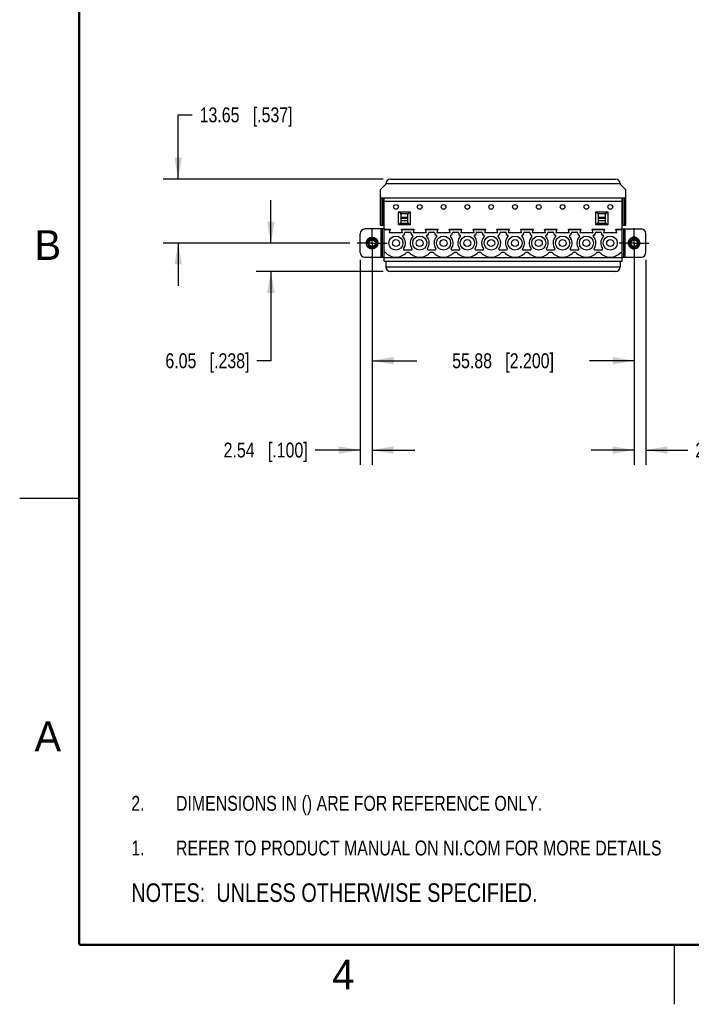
# Model space of a CAD drawing. Header units: inches. Extents: x 0 to 22, y 0 to 17.
# Tile 1 of 33: x 0 to 5.6, y 0 to 8.3. Entities that reach past the tile are written whole.
import ezdxf

# ---------------------------------------------------------------- set-up
doc = ezdxf.new("R2010")
doc.units = ezdxf.units.IN
doc.header["$LTSCALE"] = 1.21
doc.header["$MEASUREMENT"] = 0
doc.linetypes.add('CENTER', pattern=[0.6, 0.375, -0.075, 0.075, -0.075])
doc.layers.get('0').update_dxf_attribs({"linetype": 'CONTINUOUS'})
for name, color, linetype in [('02___PRT_ALL_AXES', 7, 'CONTINUOUS'), ('DETAIL', 7, 'CONTINUOUS'), ('DIMENSIONS', 7, 'CONTINUOUS')]:
    doc.layers.add(name, color=color, linetype=linetype)
doc.styles.get("Standard").update_dxf_attribs({"font": 'txt', "width": 0.8})
doc.styles.add('TEXTSTYLE_2', font='txt')
doc.dimstyles.new('DIMSTYLE_1', dxfattribs={"dimtxt": 0.125, "dimasz": 0.18, "dimexe": 0.125, "dimexo": 0.0625, "dimgap": 0.0625, "dimtad": 0, "dimtih": 1, "dimtoh": 1, "dimdsep": 46, "dimtxsty": 'STANDARD', "dimblk": '_FILLED', "dimblk1": '_FILLED', "dimblk2": '_FILLED', "dimcen": 0.09, "dimadec": 0, "dimazin": 0, "dimtp": 0.001, "dimtm": 0.001, "dimtfac": 1, "dimtofl": 0, "dimtmove": 0, "dimatfit": 3, "dimldrblk": '_FILLED', "dimfxl": 1, "dimtolj": 1, "dimarcsym": 0})

# ---------------------------------------------------------------- blocks, each defined once
blk = doc.blocks.new('CUSTOM_NOTE_BL0', base_point=(3.6251, 1.3124))
at = {"color": 2, "linetype": 'CONTINUOUS', "width": 0.8}
for s, p in [('1.', (0.9376, 1.2498)), ('REFER TO PRODUCT MANUAL ON NI.COM FOR MORE DETAILS', (1.3125, 1.25))]:
    blk.add_text(s, height=0.125, dxfattribs=at).set_placement(p)
blk = doc.blocks.new('_FILLED')
at = {"color": 0, "linetype": 'BYBLOCK'}
blk.add_solid([(0, 0), (-1, 0.174), (-1, -0.174)], dxfattribs=at)
blk = doc.blocks.new('*D18')
at = {"layer": 'DIMENSIONS', "color": 2, "linetype": 'CONTINUOUS'}
for p, q in [((2.9602, 6.2044), (2.9602, 5.2789)), ((5.1602, 6.2044), (5.1602, 5.2789)), ((2.9602, 5.4039), (3.3352, 5.4039)), ((5.1602, 5.4039), (4.7852, 5.4039))]:
    blk.add_line(p, q, dxfattribs=at)
at = {"layer": 'DIMENSIONS', "color": 2, "linetype": 'CONTINUOUS', "xscale": 0.18, "yscale": 0.18, "zscale": 0.18, "rotation": 180}
blk.add_blockref('_FILLED', (2.9602, 5.4039), dxfattribs=at)
at = {"layer": 'DIMENSIONS', "color": 2, "linetype": 'CONTINUOUS', "xscale": 0.18, "yscale": 0.18, "zscale": 0.18}
blk.add_blockref('_FILLED', (5.1602, 5.4039), dxfattribs=at)
at = {"layer": 'DIMENSIONS', "color": 2, "linetype": 'CONTINUOUS', "insert": (4.0602, 5.4664), "char_height": 0.125, "width": 1.325, "attachment_point": 2, "line_spacing_factor": 0.9}
blk.add_mtext('55.88{\\Ftxt.shx;\\W1.000000;\\H0.125000; }[2.200]', dxfattribs=at)
blk = doc.blocks.new('*D19')
at = {"layer": 'DIMENSIONS', "color": 2, "linetype": 'CONTINUOUS'}
for p, q in [((2.9602, 6.3295), (2.9602, 4.5289)), ((2.8602, 6.2508), (2.8602, 4.5289)), ((2.8602, 4.6539), (2.4817, 4.6539)), ((2.9602, 4.6539), (3.3202, 4.6539))]:
    blk.add_line(p, q, dxfattribs=at)
at = {"layer": 'DIMENSIONS', "color": 2, "linetype": 'CONTINUOUS', "xscale": 0.18, "yscale": 0.18, "zscale": 0.18}
blk.add_blockref('_FILLED', (2.8602, 4.6539), dxfattribs=at)
at = {"layer": 'DIMENSIONS', "color": 2, "linetype": 'CONTINUOUS', "xscale": 0.18, "yscale": 0.18, "zscale": 0.18, "rotation": 180}
blk.add_blockref('_FILLED', (2.9602, 4.6539), dxfattribs=at)
at = {"layer": 'DIMENSIONS', "color": 2, "linetype": 'CONTINUOUS', "insert": (2.4192, 4.7164), "char_height": 0.125, "width": 1.125, "attachment_point": 3, "line_spacing_factor": 0.9}
blk.add_mtext('2.54{\\Ftxt.shx;\\W1.000000;\\H0.125000; }[.100]', dxfattribs=at)
blk = doc.blocks.new('*D20')
at = {"layer": 'DIMENSIONS', "color": 2, "linetype": 'CONTINUOUS'}
for p, q in [((5.1602, 6.3295), (5.1602, 4.5289)), ((5.2602, 6.2508), (5.2602, 4.5289)), ((5.1602, 4.6539), (4.8002, 4.6539)), ((5.2602, 4.6539), (5.6127, 4.6539))]:
    blk.add_line(p, q, dxfattribs=at)
at = {"layer": 'DIMENSIONS', "color": 2, "linetype": 'CONTINUOUS', "xscale": 0.18, "yscale": 0.18, "zscale": 0.18}
blk.add_blockref('_FILLED', (5.1602, 4.6539), dxfattribs=at)
at = {"layer": 'DIMENSIONS', "color": 2, "linetype": 'CONTINUOUS', "xscale": 0.18, "yscale": 0.18, "zscale": 0.18, "rotation": 180}
blk.add_blockref('_FILLED', (5.2602, 4.6539), dxfattribs=at)
at = {"layer": 'DIMENSIONS', "color": 2, "linetype": 'CONTINUOUS', "insert": (5.6752, 4.7164), "char_height": 0.125, "width": 1.125, "attachment_point": 1, "line_spacing_factor": 0.9}
blk.add_mtext('2.54{\\Ftxt.shx;\\W1.000000;\\H0.125000; }[.100]', dxfattribs=at)
blk = doc.blocks.new('*D21')
at = {"layer": 'DIMENSIONS', "color": 2, "linetype": 'CONTINUOUS'}
for p, q in [((2.1102, 6.392), (2.1102, 6.752)), ((2.7726, 6.392), (1.9852, 6.392)), ((3.0528, 6.1539), (1.9852, 6.1539)), ((2.1102, 6.1539), (2.1102, 5.4039)), ((2.1102, 5.4039), (1.9927, 5.4039))]:
    blk.add_line(p, q, dxfattribs=at)
at = {"layer": 'DIMENSIONS', "color": 2, "linetype": 'CONTINUOUS', "xscale": 0.18, "yscale": 0.18, "zscale": 0.18}
for p, rotation in [((2.1102, 6.392), 270), ((2.1102, 6.1539), 90)]:
    blk.add_blockref('_FILLED', p, dxfattribs=dict(at, rotation=rotation))
at = {"layer": 'DIMENSIONS', "color": 2, "linetype": 'CONTINUOUS', "insert": (1.9302, 5.4664), "char_height": 0.125, "width": 1.125, "attachment_point": 3, "line_spacing_factor": 0.9}
blk.add_mtext('6.05{\\Ftxt.shx;\\W1.000000;\\H0.125000; }[.238]', dxfattribs=at)
blk = doc.blocks.new('*D22')
at = {"layer": 'DIMENSIONS', "color": 2, "linetype": 'CONTINUOUS'}
for p, q in [((1.3315, 6.9295), (1.3315, 7.4685)), ((1.3315, 7.4685), (1.449, 7.4685)), ((3.0528, 6.9295), (1.2065, 6.9295)), ((2.7726, 6.392), (1.2065, 6.392)), ((1.3315, 6.392), (1.3315, 6.032))]:
    blk.add_line(p, q, dxfattribs=at)
at = {"layer": 'DIMENSIONS', "color": 2, "linetype": 'CONTINUOUS', "xscale": 0.18, "yscale": 0.18, "zscale": 0.18}
for p, rotation in [((1.3315, 6.9295), 270), ((1.3315, 6.392), 90)]:
    blk.add_blockref('_FILLED', p, dxfattribs=dict(at, rotation=rotation))
at = {"layer": 'DIMENSIONS', "color": 2, "linetype": 'CONTINUOUS', "insert": (1.5115, 7.531), "char_height": 0.125, "width": 1.225, "attachment_point": 1, "line_spacing_factor": 0.9}
blk.add_mtext('13.65{\\Ftxt.shx;\\W1.000000;\\H0.125000; }[.537]', dxfattribs=at)
blk = doc.blocks.new('NOTES_HEADER_BL1', base_point=(3.1215, 0.9375))
at = {"layer": 'DETAIL', "color": 2, "linetype": 'CONTINUOUS', "width": 0.8}
blk.add_text('NOTES:  UNLESS OTHERWISE SPECIFIED.', height=0.156, dxfattribs=at).set_placement((0.9375, 0.8595))
blk = doc.blocks.new('DIMS_REF_BL2', base_point=(3.1251, 1.6874))
at = {"layer": 'DETAIL', "color": 2, "linetype": 'CONTINUOUS', "width": 0.8}
for s, p in [('2.', (0.9376, 1.6248)), ('DIMENSIONS IN () ARE FOR REFERENCE ONLY.', (1.3125, 1.625))]:
    blk.add_text(s, height=0.125, dxfattribs=at).set_placement(p)

msp = doc.modelspace()

# ---------------------------------------------------------------- linework, layer by layer
at = {"color": 7, "linetype": 'CONTINUOUS'}
for p, q in [((3.0287, 6.8389), (3.0759, 6.8861)), ((3.0759, 6.8901), (3.0759, 6.8861)), ((5.0444, 6.8901), (3.0759, 6.8901)), ((3.1153, 6.9295), (5.005, 6.9295)), ((5.0444, 6.8901), (5.0444, 6.8861)), ((5.0444, 6.8861), (5.0917, 6.8389)), ((3.0287, 6.8389), (3.0287, 6.5417)), ((5.0917, 6.5417), (5.0917, 6.8389)), ((3.0405, 6.772), (3.0405, 6.5417)), ((3.0405, 6.772), (5.0798, 6.772)), ((3.0562, 6.5417), (3.0562, 6.772)), ((3.0602, 6.2405), (3.0602, 6.772)), ((5.0602, 6.7415), (3.0602, 6.7415)), ((5.0602, 6.7405), (3.0602, 6.7405)), ((3.0665, 6.7415), (3.0665, 6.7405)), ((5.0531, 6.7415), (5.0531, 6.7405)), ((5.0602, 6.2405), (5.0602, 6.772)), ((5.0641, 6.772), (5.0641, 6.5417)), ((5.0798, 6.5417), (5.0798, 6.772)), ((3.1814, 6.5456), (3.1814, 6.6552)), ((3.1814, 6.6552), (3.2798, 6.6552)), ((3.2005, 6.6362), (3.1814, 6.6552)), ((3.2608, 6.6362), (3.2005, 6.6362)), ((3.2011, 6.6349), (3.2011, 6.5495)), ((3.2602, 6.5495), (3.2602, 6.6349)), ((3.2608, 6.6362), (3.2798, 6.6552)), ((3.2798, 6.6552), (3.2798, 6.5456)), ((4.8405, 6.6552), (4.9389, 6.6552)), ((4.8405, 6.5456), (4.8405, 6.6552)), ((4.8595, 6.6362), (4.8405, 6.6552)), ((4.9199, 6.6362), (4.8595, 6.6362)), ((4.8602, 6.6349), (4.8602, 6.5495)), ((4.9192, 6.5495), (4.9192, 6.6349)), ((4.9199, 6.6362), (4.9389, 6.6552)), ((4.9389, 6.6552), (4.9389, 6.5456)), ((3.0287, 6.5417), (3.0602, 6.5417)), ((3.1987, 6.5628), (3.1814, 6.5456)), ((3.2798, 6.5456), (3.1814, 6.5456)), ((3.2011, 6.5653), (3.1987, 6.5628)), ((3.2011, 6.6092), (3.2602, 6.6092)), ((3.2602, 6.5991), (3.2011, 6.5991)), ((3.2011, 6.5804), (3.2602, 6.5804)), ((3.2602, 6.5566), (3.2011, 6.5566)), ((3.2011, 6.5519), (3.2602, 6.5519)), ((3.2602, 6.5495), (3.2011, 6.5495)), ((3.2602, 6.5653), (3.2626, 6.5628)), ((3.2626, 6.5628), (3.2798, 6.5456)), ((4.8577, 6.5628), (4.8405, 6.5456)), ((4.9389, 6.5456), (4.8405, 6.5456)), ((4.8602, 6.5653), (4.8577, 6.5628)), ((4.8602, 6.6092), (4.9192, 6.6092)), ((4.9192, 6.5991), (4.8602, 6.5991)), ((4.8602, 6.5804), (4.9192, 6.5804)), ((4.9192, 6.5566), (4.8602, 6.5566)), ((4.8602, 6.5519), (4.9192, 6.5519)), ((4.9192, 6.5495), (4.8602, 6.5495)), ((4.9192, 6.5653), (4.9216, 6.5628)), ((4.9216, 6.5628), (4.9389, 6.5456)), ((5.0602, 6.5417), (5.0917, 6.5417)), ((2.8602, 6.3133), (2.8602, 6.4708)), ((3.0602, 6.5102), (2.8995, 6.5102)), ((3.036, 6.2739), (3.036, 6.5102)), ((3.0464, 6.2739), (3.0464, 6.5102)), ((3.0602, 6.5082), (3.112, 6.5082)), ((3.1104, 6.5023), (3.0602, 6.5023)), ((3.112, 6.5082), (3.1041, 6.4787)), ((3.2163, 6.4787), (3.1041, 6.4787)), ((3.2163, 6.4787), (3.2084, 6.5082)), ((3.2084, 6.5082), (3.312, 6.5082)), ((3.3104, 6.5023), (3.2099, 6.5023)), ((3.233, 6.4669), (3.233, 6.4747)), ((3.2408, 6.4826), (3.2795, 6.4826)), ((3.2874, 6.4747), (3.2874, 6.4669)), ((3.312, 6.5082), (3.3041, 6.4787)), ((3.4163, 6.4787), (3.3041, 6.4787)), ((3.4163, 6.4787), (3.4084, 6.5082)), ((3.4084, 6.5082), (3.512, 6.5082)), ((3.5104, 6.5023), (3.4099, 6.5023)), ((3.433, 6.4669), (3.433, 6.4747)), ((3.4408, 6.4826), (3.4795, 6.4826)), ((3.4874, 6.4747), (3.4874, 6.4669)), ((3.512, 6.5082), (3.5041, 6.4787)), ((3.6163, 6.4787), (3.5041, 6.4787)), ((3.6163, 6.4787), (3.6084, 6.5082)), ((3.6084, 6.5082), (3.712, 6.5082)), ((3.7104, 6.5023), (3.6099, 6.5023)), ((3.633, 6.4669), (3.633, 6.4747)), ((3.6408, 6.4826), (3.6795, 6.4826)), ((3.6874, 6.4747), (3.6874, 6.4669)), ((3.712, 6.5082), (3.7041, 6.4787)), ((3.8163, 6.4787), (3.7041, 6.4787)), ((3.8163, 6.4787), (3.8084, 6.5082)), ((3.8084, 6.5082), (3.912, 6.5082)), ((3.9104, 6.5023), (3.8099, 6.5023)), ((3.833, 6.4669), (3.833, 6.4747)), ((3.8408, 6.4826), (3.8795, 6.4826)), ((3.8874, 6.4747), (3.8874, 6.4669)), ((3.912, 6.5082), (3.9041, 6.4787)), ((4.0163, 6.4787), (3.9041, 6.4787)), ((4.0084, 6.5082), (4.112, 6.5082)), ((4.0163, 6.4787), (4.0084, 6.5082)), ((4.1104, 6.5023), (4.0099, 6.5023)), ((4.033, 6.4669), (4.033, 6.4747)), ((4.0408, 6.4826), (4.0795, 6.4826)), ((4.0874, 6.4747), (4.0874, 6.4669)), ((4.112, 6.5082), (4.1041, 6.4787)), ((4.2163, 6.4787), (4.1041, 6.4787)), ((4.2084, 6.5082), (4.312, 6.5082)), ((4.2163, 6.4787), (4.2084, 6.5082)), ((4.3104, 6.5023), (4.2099, 6.5023)), ((4.233, 6.4669), (4.233, 6.4747)), ((4.2408, 6.4826), (4.2795, 6.4826)), ((4.2874, 6.4747), (4.2874, 6.4669)), ((4.312, 6.5082), (4.3041, 6.4787)), ((4.4163, 6.4787), (4.3041, 6.4787)), ((4.4084, 6.5082), (4.512, 6.5082)), ((4.4163, 6.4787), (4.4084, 6.5082)), ((4.5104, 6.5023), (4.4099, 6.5023)), ((4.433, 6.4669), (4.433, 6.4747)), ((4.4408, 6.4826), (4.4795, 6.4826)), ((4.4874, 6.4747), (4.4874, 6.4669)), ((4.512, 6.5082), (4.5041, 6.4787)), ((4.6163, 6.4787), (4.5041, 6.4787)), ((4.6084, 6.5082), (4.712, 6.5082)), ((4.6163, 6.4787), (4.6084, 6.5082)), ((4.7104, 6.5023), (4.6099, 6.5023)), ((4.633, 6.4669), (4.633, 6.4747)), ((4.6408, 6.4826), (4.6795, 6.4826)), ((4.6874, 6.4747), (4.6874, 6.4669)), ((4.712, 6.5082), (4.7041, 6.4787)), ((4.8163, 6.4787), (4.7041, 6.4787)), ((4.8084, 6.5082), (4.912, 6.5082)), ((4.8163, 6.4787), (4.8084, 6.5082)), ((4.9104, 6.5023), (4.8099, 6.5023)), ((4.833, 6.4669), (4.833, 6.4747)), ((4.8408, 6.4826), (4.8795, 6.4826)), ((4.8874, 6.4747), (4.8874, 6.4669)), ((4.912, 6.5082), (4.9041, 6.4787)), ((5.0163, 6.4787), (4.9041, 6.4787)), ((5.0084, 6.5082), (5.0602, 6.5082)), ((5.0163, 6.4787), (5.0084, 6.5082)), ((5.0602, 6.5023), (5.0099, 6.5023)), ((5.0602, 6.5102), (5.2208, 6.5102)), ((5.0739, 6.2739), (5.0739, 6.5102)), ((5.0844, 6.2739), (5.0844, 6.5102)), ((5.2602, 6.3133), (5.2602, 6.4708)), ((2.9217, 6.4017), (2.9124, 6.4041)), ((2.9217, 6.4017), (2.9221, 6.402)), ((5.1986, 6.3824), (5.1983, 6.3821)), ((5.1986, 6.3824), (5.2079, 6.38)), ((3.0721, 6.3133), (3.0602, 6.3133)), ((3.2887, 6.333), (3.2316, 6.333)), ((3.2721, 6.3133), (3.2482, 6.3133)), ((3.4887, 6.333), (3.4316, 6.333)), ((3.4721, 6.3133), (3.4482, 6.3133)), ((3.6887, 6.333), (3.6316, 6.333)), ((3.6721, 6.3133), (3.6482, 6.3133)), ((3.8887, 6.333), (3.8316, 6.333)), ((3.8721, 6.3133), (3.8482, 6.3133)), ((4.0887, 6.333), (4.0316, 6.333)), ((4.0721, 6.3133), (4.0482, 6.3133)), ((4.2887, 6.333), (4.2316, 6.333)), ((4.2721, 6.3133), (4.2482, 6.3133)), ((4.4887, 6.333), (4.4316, 6.333)), ((4.4721, 6.3133), (4.4482, 6.3133)), ((4.6887, 6.333), (4.6316, 6.333)), ((4.6721, 6.3133), (4.6482, 6.3133)), ((4.8887, 6.333), (4.8316, 6.333)), ((4.8721, 6.3133), (4.8482, 6.3133)), ((5.0482, 6.3133), (5.0602, 6.3133)), ((2.8995, 6.2739), (3.0602, 6.2739)), ((3.0602, 6.272), (5.0602, 6.272)), ((3.0602, 6.271), (5.0602, 6.271)), ((3.0602, 6.2405), (5.0602, 6.2405)), ((3.0665, 6.272), (3.0665, 6.271)), ((3.0759, 6.2405), (3.0759, 6.1932)), ((5.0444, 6.2405), (5.0444, 6.1932)), ((5.0531, 6.272), (5.0531, 6.271)), ((5.0602, 6.2739), (5.2208, 6.2739)), ((3.0759, 6.1932), (5.0444, 6.1932)), ((5.005, 6.1539), (3.1153, 6.1539))]:
    msp.add_line(p, q, dxfattribs=at)
at = {"color": 2, "linetype": 'CONTINUOUS'}
for p, q in [((0, 4.25), (0.5, 4.25)), ((5.5, 0), (5.5, 0.5))]:
    msp.add_line(p, q, dxfattribs=at)
at = {"color": 7, "linetype": 'CONTINUOUS', "const_width": 0.02}
for points in [[(0.5, 16.5), (0.5, 0.5)], [(0.5, 0.5), (21.5, 0.5)]]:
    msp.add_lwpolyline(points, dxfattribs=at)
at = {"color": 7, "linetype": 'CONTINUOUS'}
for centre, radius in [((3.1602, 6.6952), 0.0197), ((3.3602, 6.6952), 0.0197), ((3.5602, 6.6952), 0.0197), ((3.7602, 6.6952), 0.0197), ((3.9602, 6.6952), 0.0197), ((4.1602, 6.6952), 0.0197), ((4.3602, 6.6952), 0.0197), ((4.5602, 6.6952), 0.0197), ((4.7602, 6.6952), 0.0197), ((4.9602, 6.6952), 0.0197), ((3.1602, 6.392), 0.0591), ((3.3602, 6.392), 0.0591), ((3.5602, 6.392), 0.0591), ((3.7602, 6.392), 0.0591), ((3.9602, 6.392), 0.0591), ((4.1602, 6.392), 0.0591), ((4.3602, 6.392), 0.0591), ((4.5602, 6.392), 0.0591), ((4.7602, 6.392), 0.0591), ((4.9602, 6.392), 0.0591), ((2.9602, 6.392), 0.0492), ((2.9602, 6.392), 0.0354), ((2.9602, 6.392), 0.0276), ((3.1602, 6.392), 0.0295), ((3.3602, 6.392), 0.0295), ((3.5602, 6.392), 0.0295), ((3.7602, 6.392), 0.0295), ((3.9602, 6.392), 0.0295), ((4.1602, 6.392), 0.0295), ((4.3602, 6.392), 0.0295), ((4.5602, 6.392), 0.0295), ((4.7602, 6.392), 0.0295), ((4.9602, 6.392), 0.0295), ((5.1602, 6.392), 0.0354), ((5.1602, 6.392), 0.0276)]:
    msp.add_circle(centre, radius, dxfattribs=at)
for centre, radius, start, end in [((3.1153, 6.8901), 0.0394, 90, 180), ((5.005, 6.8901), 0.0394, 0, 90), ((2.8995, 6.4708), 0.0394, 90, 180), ((3.2251, 6.4511), 0.00787, 90, 222.98589), ((3.2251, 6.4669), 0.00787, 270, 360), ((3.2408, 6.4747), 0.00787, 90, 180), ((3.2795, 6.4747), 0.00787, 0, 90), ((3.2952, 6.4669), 0.00787, 180, 270), ((3.2952, 6.4511), 0.00787, 317.01411, 90), ((3.4251, 6.4511), 0.00787, 90, 222.98589), ((3.4251, 6.4669), 0.00787, 270, 360), ((3.4408, 6.4747), 0.00787, 90, 180), ((3.4795, 6.4747), 0.00787, 0, 90), ((3.4952, 6.4669), 0.00787, 180, 270), ((3.4952, 6.4511), 0.00787, 317.01411, 90), ((3.6251, 6.4511), 0.00787, 90, 222.98589), ((3.6251, 6.4669), 0.00787, 270, 360), ((3.6408, 6.4747), 0.00787, 90, 180), ((3.6795, 6.4747), 0.00787, 0, 90), ((3.6952, 6.4669), 0.00787, 180, 270), ((3.6952, 6.4511), 0.00787, 317.01411, 90), ((3.8251, 6.4511), 0.00787, 90, 222.98589), ((3.8251, 6.4669), 0.00787, 270, 360), ((3.8408, 6.4747), 0.00787, 90, 180), ((3.8795, 6.4747), 0.00787, 0, 90), ((3.8952, 6.4669), 0.00787, 180, 270), ((3.8952, 6.4511), 0.00787, 317.01411, 90), ((4.0251, 6.4511), 0.00787, 90, 222.98589), ((4.0251, 6.4669), 0.00787, 270, 360), ((4.0408, 6.4747), 0.00787, 90, 180), ((4.0795, 6.4747), 0.00787, 0, 90), ((4.0952, 6.4669), 0.00787, 180, 270), ((4.0952, 6.4511), 0.00787, 317.01411, 90), ((4.2251, 6.4511), 0.00787, 90, 222.98589), ((4.2251, 6.4669), 0.00787, 270, 360), ((4.2408, 6.4747), 0.00787, 90, 180), ((4.2795, 6.4747), 0.00787, 0, 90), ((4.2952, 6.4669), 0.00787, 180, 270), ((4.2952, 6.4511), 0.00787, 317.01411, 90), ((4.4251, 6.4511), 0.00787, 90, 222.98589), ((4.4251, 6.4669), 0.00787, 270, 360), ((4.4408, 6.4747), 0.00787, 90, 180), ((4.4795, 6.4747), 0.00787, 0, 90), ((4.4952, 6.4669), 0.00787, 180, 270), ((4.4952, 6.4511), 0.00787, 317.01411, 90), ((4.6251, 6.4511), 0.00787, 90, 222.98589), ((4.6251, 6.4669), 0.00787, 270, 360), ((4.6408, 6.4747), 0.00787, 90, 180), ((4.6795, 6.4747), 0.00787, 0, 90), ((4.6952, 6.4669), 0.00787, 180, 270), ((4.6952, 6.4511), 0.00787, 317.01411, 90), ((4.8251, 6.4511), 0.00787, 90, 222.98589), ((4.8251, 6.4669), 0.00787, 270, 360), ((4.8408, 6.4747), 0.00787, 90, 180), ((4.8795, 6.4747), 0.00787, 0, 90), ((4.8952, 6.4669), 0.00787, 180, 270), ((4.8952, 6.4511), 0.00787, 317.01411, 90), ((5.2208, 6.4708), 0.0394, 0, 90), ((2.9602, 6.392), 0.0394, 165.37453, 82.24849), ((2.9619, 6.3903), 0.0409, 92.4982, 100.66614), ((2.9601, 6.3925), 0.0392, 89.45947, 96.17209), ((2.962, 6.3889), 0.0423, 85.29614, 92.49093), ((2.9601, 6.3919), 0.0398, 82.83475, 89.44935), ((2.9619, 6.3883), 0.0429, 79.30574, 85.27517), ((2.9597, 6.3897), 0.0434, 346.78877, 354.89319), ((3.1617, 6.392), 0.0787, 323.77845, 42.98589), ((3.3586, 6.392), 0.0787, 137.01411, 216.22155), ((3.3617, 6.392), 0.0787, 323.77845, 42.98589), ((3.5586, 6.392), 0.0787, 137.01411, 216.22155), ((3.5617, 6.392), 0.0787, 323.77845, 42.98589), ((3.7586, 6.392), 0.0787, 137.01411, 216.22155), ((3.7617, 6.392), 0.0787, 323.77845, 42.98589), ((3.9586, 6.392), 0.0787, 137.01411, 216.22155), ((3.9617, 6.392), 0.0787, 323.77845, 42.98589), ((4.1586, 6.392), 0.0787, 137.01411, 216.22155), ((4.1617, 6.392), 0.0787, 323.77845, 42.98589), ((4.3586, 6.392), 0.0787, 137.01411, 216.22155), ((4.3617, 6.392), 0.0787, 323.77845, 42.98589), ((4.5586, 6.392), 0.0787, 137.01411, 216.22155), ((4.5617, 6.392), 0.0787, 323.77845, 42.98589), ((4.7586, 6.392), 0.0787, 137.01411, 216.22155), ((4.7617, 6.392), 0.0787, 323.77845, 42.98589), ((4.9586, 6.392), 0.0787, 137.01411, 216.22155), ((5.1602, 6.392), 0.0492, 34.63611, 30.83805), ((5.1606, 6.3944), 0.0434, 166.78877, 174.89319), ((5.1602, 6.392), 0.0394, 345.37453, 262.24849), ((2.8995, 6.3133), 0.0394, 180, 270), ((3.1602, 6.392), 0.1181, 221.81031, 318.18969), ((3.2316, 6.3409), 0.00787, 143.77845, 270), ((3.3602, 6.392), 0.1181, 221.81031, 318.18969), ((3.2887, 6.3409), 0.00787, 270, 36.22155), ((3.4316, 6.3409), 0.00787, 143.77845, 270), ((3.5602, 6.392), 0.1181, 221.81031, 318.18969), ((3.4887, 6.3409), 0.00787, 270, 36.22155), ((3.6316, 6.3409), 0.00787, 143.77845, 270), ((3.7602, 6.392), 0.1181, 221.81031, 318.18969), ((3.6887, 6.3409), 0.00787, 270, 36.22155), ((3.8316, 6.3409), 0.00787, 143.77845, 270), ((3.9602, 6.392), 0.1181, 221.81031, 318.18969), ((3.8887, 6.3409), 0.00787, 270, 36.22155), ((4.0316, 6.3409), 0.00787, 143.77845, 270), ((4.1602, 6.392), 0.1181, 221.81031, 318.18969), ((4.0887, 6.3409), 0.00787, 270, 36.22155), ((4.2316, 6.3409), 0.00787, 143.77845, 270), ((4.3602, 6.392), 0.1181, 221.81031, 318.18969), ((4.2887, 6.3409), 0.00787, 270, 36.22155), ((4.4316, 6.3409), 0.00787, 143.77845, 270), ((4.5602, 6.392), 0.1181, 221.81031, 318.18969), ((4.4887, 6.3409), 0.00787, 270, 36.22155), ((4.6316, 6.3409), 0.00787, 143.77845, 270), ((4.7602, 6.392), 0.1181, 221.81031, 318.18969), ((4.6887, 6.3409), 0.00787, 270, 36.22155), ((4.8316, 6.3409), 0.00787, 143.77845, 270), ((4.9602, 6.392), 0.1181, 221.81031, 318.18969), ((4.8887, 6.3409), 0.00787, 270, 36.22155), ((5.1584, 6.3958), 0.0429, 259.30574, 265.27517), ((5.1583, 6.3952), 0.0423, 265.29614, 272.49093), ((5.1602, 6.3922), 0.0398, 262.83475, 269.44935), ((5.1602, 6.3916), 0.0392, 269.45947, 276.17209), ((5.1584, 6.3938), 0.0409, 272.4982, 280.66614), ((5.2208, 6.3133), 0.0394, 270, 360), ((3.1153, 6.1932), 0.0394, 180, 270), ((5.005, 6.1932), 0.0394, 270, 360)]:
    msp.add_arc(centre, radius, start, end, dxfattribs=at)
for centre, major_axis, ratio, start_param, end_param in [((3.0405, 6.7846), (0, 0.0127), 0.931655, 1.570796, 3.141593), ((5.0798, 6.7846), (0, -0.0127), 0.931655, 0, 1.570796), ((3.1814, 6.6349), (0.0197, 0), 0.264958, 0, 0.259007), ((3.2798, 6.6349), (0.0197, 0), 0.264958, 2.882586, 3.141593), ((4.8405, 6.6349), (0.0197, 0), 0.264958, 0, 0.259007), ((4.9389, 6.6349), (0.0197, 0), 0.264958, 2.882586, 3.141593)]:
    msp.add_ellipse(centre, major_axis=major_axis, ratio=ratio, start_param=start_param, end_param=end_param, dxfattribs=at)
for points, knots in [([(2.9183, 6.3662), (2.9206, 6.3629), (2.9261, 6.3567), (2.9363, 6.3499), (2.9479, 6.3458), (2.9561, 6.3451), (2.9602, 6.3454)], [0, 0, 0, 0, 0.250049, 0.500028, 0.750026, 1, 1, 1, 1]), ([(2.9217, 6.4017), (2.9223, 6.4038), (2.9236, 6.4078), (2.9266, 6.4134), (2.9304, 6.4184), (2.9334, 6.4214), (2.935, 6.4227)], [0, 0, 0, 0, 0.250025, 0.500014, 0.749973, 1, 1, 1, 1]), ([(2.9221, 6.402), (2.9223, 6.4023), (2.9226, 6.4028), (2.9229, 6.4035), (2.9232, 6.4042), (2.9236, 6.405), (2.9241, 6.4061), (2.9246, 6.4071), (2.9253, 6.4085), (2.9262, 6.4102), (2.9274, 6.4121), (2.9287, 6.414), (2.9301, 6.4159), (2.9311, 6.417), (2.9316, 6.4176)], [0, 0, 0, 0, 0.061815, 0.092952, 0.124129, 0.186561, 0.249054, 0.311582, 0.374132, 0.499268, 0.624433, 0.749614, 0.874804, 1, 1, 1, 1]), ([(2.9316, 6.4176), (2.9331, 6.4193), (2.9363, 6.4223), (2.9418, 6.4261), (2.9479, 6.4289), (2.9522, 6.4301), (2.9544, 6.4305)], [0, 0, 0, 0, 0.249987, 0.499968, 0.749972, 1, 1, 1, 1]), ([(2.935, 6.4227), (2.9365, 6.4239), (2.9397, 6.4261), (2.9448, 6.4287), (2.9502, 6.4306), (2.954, 6.4312), (2.9559, 6.4314)], [0, 0, 0, 0, 0.249991, 0.499958, 0.749994, 1, 1, 1, 1]), ([(2.9602, 6.3454), (2.9626, 6.3455), (2.9674, 6.3461), (2.9744, 6.3482), (2.9809, 6.3513), (2.9859, 6.3548), (2.9895, 6.358), (2.9921, 6.3606), (2.9944, 6.3634), (2.9971, 6.3674), (2.9999, 6.3728), (3.0014, 6.3774), (3.0019, 6.3797)], [0, 0, 0, 0, 0.124872, 0.24996, 0.374937, 0.49988, 0.562415, 0.624951, 0.687489, 0.750032, 0.875014, 1, 1, 1, 1]), ([(3.0029, 6.3858), (3.0031, 6.3883), (3.0031, 6.3921), (3.0025, 6.3972), (3.0013, 6.4021), (2.9991, 6.4081), (2.9952, 6.4147), (2.9901, 6.4204), (2.9851, 6.4243), (2.9807, 6.4268), (2.9761, 6.4289), (2.9724, 6.43), (2.9699, 6.4305)], [0, 0, 0, 0, 0.124981, 0.187527, 0.250073, 0.375048, 0.500034, 0.625004, 0.749951, 0.812525, 0.875141, 1, 1, 1, 1]), ([(5.1174, 6.3983), (5.1172, 6.3958), (5.1172, 6.392), (5.1179, 6.3869), (5.119, 6.382), (5.1212, 6.376), (5.1251, 6.3694), (5.1302, 6.3637), (5.1352, 6.3598), (5.1396, 6.3573), (5.1443, 6.3552), (5.1479, 6.3541), (5.1504, 6.3536)], [0, 0, 0, 0, 0.124981, 0.187527, 0.250073, 0.375048, 0.500034, 0.625004, 0.749951, 0.812525, 0.875141, 1, 1, 1, 1]), ([(5.1602, 6.4387), (5.1578, 6.4386), (5.1529, 6.438), (5.146, 6.4359), (5.1394, 6.4328), (5.1344, 6.4293), (5.1308, 6.4261), (5.1283, 6.4235), (5.126, 6.4207), (5.1232, 6.4167), (5.1204, 6.4113), (5.1189, 6.4067), (5.1184, 6.4044)], [0, 0, 0, 0, 0.124872, 0.24996, 0.374937, 0.49988, 0.562415, 0.624951, 0.687489, 0.750032, 0.875014, 1, 1, 1, 1]), ([(5.2024, 6.4173), (5.2001, 6.4207), (5.1947, 6.427), (5.1844, 6.4341), (5.1726, 6.4383), (5.1643, 6.439), (5.1602, 6.4387)], [0, 0, 0, 0, 0.250014, 0.500014, 0.750015, 1, 1, 1, 1]), ([(5.1887, 6.3665), (5.1873, 6.3648), (5.184, 6.3618), (5.1785, 6.358), (5.1724, 6.3552), (5.1681, 6.354), (5.166, 6.3536)], [0, 0, 0, 0, 0.249987, 0.499968, 0.749972, 1, 1, 1, 1]), ([(5.1986, 6.3824), (5.1981, 6.3803), (5.1967, 6.3763), (5.1938, 6.3707), (5.1899, 6.3657), (5.1869, 6.3627), (5.1853, 6.3614)], [0, 0, 0, 0, 0.250025, 0.500014, 0.749973, 1, 1, 1, 1]), ([(5.1983, 6.3821), (5.198, 6.3818), (5.1978, 6.3813), (5.1974, 6.3806), (5.1971, 6.3799), (5.1967, 6.3791), (5.1962, 6.378), (5.1957, 6.377), (5.195, 6.3756), (5.1941, 6.3739), (5.1929, 6.372), (5.1916, 6.3701), (5.1902, 6.3682), (5.1892, 6.3671), (5.1887, 6.3665)], [0, 0, 0, 0, 0.061815, 0.092952, 0.124129, 0.186561, 0.249054, 0.311582, 0.374132, 0.499268, 0.624433, 0.749614, 0.874804, 1, 1, 1, 1]), ([(5.1853, 6.3614), (5.1838, 6.3602), (5.1807, 6.358), (5.1755, 6.3554), (5.1701, 6.3535), (5.1663, 6.3529), (5.1644, 6.3526)], [0, 0, 0, 0, 0.249991, 0.499958, 0.749994, 1, 1, 1, 1])]:
    msp.add_open_spline(points, degree=3, knots=knots, dxfattribs=at)
at = {"layer": '02___PRT_ALL_AXES', "color": 7, "linetype": 'CENTER'}
for p, q in [((2.9602, 6.392), (2.9602, 6.5171)), ((5.1602, 6.392), (5.1602, 6.5171)), ((2.9602, 6.392), (2.8351, 6.392)), ((2.9602, 6.392), (2.9602, 6.2669)), ((2.9602, 6.392), (3.0853, 6.392)), ((5.1602, 6.392), (5.0351, 6.392)), ((5.1602, 6.392), (5.2853, 6.392)), ((5.1602, 6.392), (5.1602, 6.2669))]:
    msp.add_line(p, q, dxfattribs=at)

# ---------------------------------------------------------------- block references
at = {"color": 2, "linetype": 'CONTINUOUS'}
msp.add_blockref('CUSTOM_NOTE_BL0', (3.6251, 1.3124), dxfattribs=at)
at = {"layer": 'DETAIL', "color": 2, "linetype": 'CONTINUOUS'}
for name, p in [('DIMS_REF_BL2', (3.1251, 1.6874)), ('NOTES_HEADER_BL1', (3.1215, 0.9375))]:
    msp.add_blockref(name, p, dxfattribs=at)

# ---------------------------------------------------------------- texts
at = {"color": 2, "linetype": 'CONTINUOUS', "char_height": 0.25, "width": 0.25, "attachment_point": 1, "line_spacing_factor": 0.9, "style": 'TEXTSTYLE_2'}
for s, insert in [('B', (0.125, 6.5)), ('A', (0.125, 2.375)), ('4', (2.625, 0.375))]:
    msp.add_mtext(s, dxfattribs=dict(at, insert=insert))

# ---------------------------------------------------------------- dimensions: what is measured, and where the dimension line sits
at = {"layer": 'DIMENSIONS', "color": 2, "linetype": 'CONTINUOUS'}
for base, p2, angle, picture, middle in [((1.3315, 6.9295), (3.1153, 6.9295), 90, '*D22', (2.124, 7.4685)), ((2.1102, 6.1539), (3.1153, 6.1539), 270, '*D21', (1.3677, 5.4039))]:
    dim = msp.add_linear_dim(base=base, p1=(2.8351, 6.392), p2=p2, angle=angle, dimstyle='DIMSTYLE_1', dxfattribs=at)
    dim.commit()
    dim.dimension.update_dxf_attribs({"geometry": picture, "text_midpoint": middle, "dimtype": 160})
for base, p1, p2, picture, middle in [((2.9602, 4.6539), (2.8602, 6.3133), (2.9602, 6.392), '*D19', (1.8567, 4.6539)), ((5.2602, 4.6539), (5.1602, 6.392), (5.2602, 6.3133), '*D20', (6.2377, 4.6539)), ((5.1602, 5.4039), (2.9602, 6.2669), (5.1602, 6.2669), '*D18', (4.0602, 5.4039))]:
    dim = msp.add_linear_dim(base=base, p1=p1, p2=p2, dimstyle='DIMSTYLE_1', dxfattribs=at)
    dim.commit()
    dim.dimension.update_dxf_attribs({"geometry": picture, "text_midpoint": middle, "dimtype": 160})

doc.saveas('drawing.dxf')
